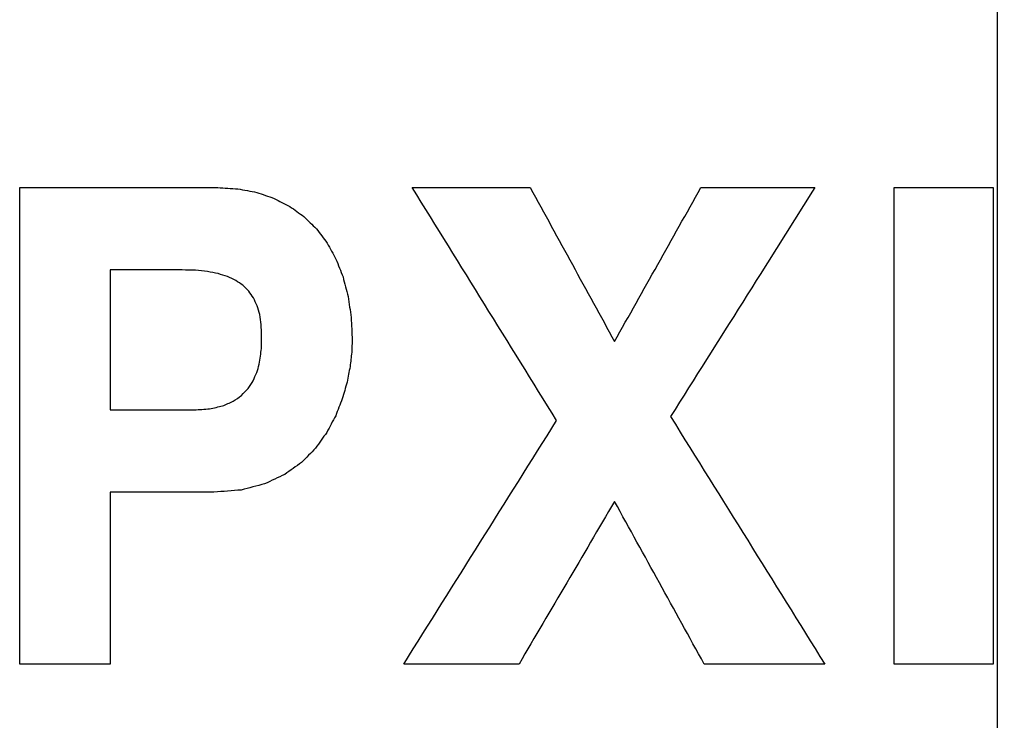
# Model space of a CAD drawing. Header units: inches. Extents: x 0.2 to 16.8, y 0.1 to 10.8.
# Tile 25 of 46: x 3.957 to 4.0816, y 7.2071 to 7.2957. Entities that reach past the tile are written whole.
import ezdxf

# ---------------------------------------------------------------- set-up
doc = ezdxf.new("R2010")
doc.units = ezdxf.units.IN
doc.header["$LTSCALE"] = 0.935
doc.header["$MEASUREMENT"] = 0
doc.layers.get('0').update_dxf_attribs({"linetype": 'CONTINUOUS'})
doc.layers.add('DATUMCURVES', color=7, linetype='CONTINUOUS')
doc.layers.add('DIMENSIONS', color=7, linetype='CONTINUOUS')
doc.styles.get("Standard").update_dxf_attribs({"font": 'txt', "width": 0.8})
doc.dimstyles.new('DIMSTYLE_2', dxfattribs={"dimtxt": 0.125, "dimasz": 0.18, "dimexe": 0.18, "dimexo": 0.0625, "dimgap": 0.09, "dimtad": 0, "dimtih": 1, "dimtoh": 1, "dimdec": 3, "dimzin": 4, "dimdsep": 46, "dimtxsty": 'STANDARD', "dimblk": '_FILLED', "dimblk1": '_FILLED', "dimblk2": '_FILLED', "dimcen": 0.09, "dimadec": 0, "dimazin": 0, "dimtp": 0.001, "dimtm": 0.001, "dimtfac": 1, "dimtdec": 3, "dimtofl": 0, "dimtmove": 0, "dimatfit": 3, "dimldrblk": '_FILLED', "dimfxl": 1, "dimtolj": 1, "dimtzin": 4, "dimarcsym": 0})

# ---------------------------------------------------------------- blocks, each defined once
blk = doc.blocks.new('*D12')
at = {"layer": 'DIMENSIONS', "color": 2, "linetype": 'CONTINUOUS'}
for p, q in [((4.15807, 8.1638), (4.15807, 8.45783)), ((4.08072, 8.11379), (4.15807, 8.1638)), ((4.08072, 6.84791), (4.08072, 8.11379))]:
    blk.add_line(p, q, dxfattribs=at)
at = {"layer": 'DIMENSIONS', "color": 2, "linetype": 'CONTINUOUS', "width": 0.8}
for s, p in [(']', (4.22057, 9.84533)), ('2.81', (4.22057, 9.44533)), ('[', (4.22057, 9.34533)), ('.111', (4.22057, 8.82033)), ('2X ', (4.22057, 8.52033))]:
    blk.add_text(s, height=0.125, rotation=90, dxfattribs=at).set_placement(p)
blk = doc.blocks.new('_FILLED')
at = {"color": 0, "linetype": 'BYBLOCK'}
blk.add_solid([(0, 0), (-1, 0.17361), (-1, -0.17361)], dxfattribs=at)

msp = doc.modelspace()

# ---------------------------------------------------------------- linework, layer by layer
at = {"layer": 'DATUMCURVES', "color": 40, "linetype": 'CONTINUOUS'}
for points in [[(3.95705, 7.2142, -0.2495), (3.95705, 7.23428, -0.2495), (3.95705, 7.25437, -0.2495), (3.95705, 7.27445, -0.2495)], [(3.95705, 7.27445, -0.2495), (3.96539, 7.27445, -0.2495), (3.97374, 7.27445, -0.2495), (3.98209, 7.27445, -0.2495)], [(3.98209, 7.27445, -0.2495), (3.98294, 7.2744, -0.2495), (3.98379, 7.27435, -0.2495), (3.98465, 7.2743, -0.2495)], [(3.98465, 7.2743, -0.2495), (3.98544, 7.27415, -0.2495), (3.98624, 7.274, -0.2495), (3.98703, 7.27385, -0.2495)], [(3.98703, 7.27385, -0.2495), (3.98776, 7.2736, -0.2495), (3.98849, 7.27335, -0.2495), (3.98922, 7.2731, -0.2495)], [(4.02495, 7.245, -0.2495), (4.01887, 7.25482, -0.2495), (4.01279, 7.26463, -0.2495), (4.0067, 7.27445, -0.2495)], [(4.0067, 7.27445, -0.2495), (4.01167, 7.27445, -0.2495), (4.01665, 7.27445, -0.2495), (4.02162, 7.27445, -0.2495)], [(4.02162, 7.27445, -0.2495), (4.02517, 7.26796, -0.2495), (4.02873, 7.26148, -0.2495), (4.03228, 7.25499, -0.2495)], [(4.03228, 7.25499, -0.2495), (4.03592, 7.26148, -0.2495), (4.03956, 7.26796, -0.2495), (4.0432, 7.27445, -0.2495)], [(4.05761, 7.27445, -0.2495), (4.05153, 7.2648, -0.2495), (4.04545, 7.25515, -0.2495), (4.03936, 7.2455, -0.2495)], [(4.0432, 7.27445, -0.2495), (4.04801, 7.27445, -0.2495), (4.05281, 7.27445, -0.2495), (4.05761, 7.27445, -0.2495)], [(4.06766, 7.2142, -0.2495), (4.06766, 7.23428, -0.2495), (4.06766, 7.25437, -0.2495), (4.06766, 7.27445, -0.2495)], [(4.06766, 7.27445, -0.2495), (4.07182, 7.27445, -0.2495), (4.07599, 7.27445, -0.2495), (4.08016, 7.27445, -0.2495)], [(4.08016, 7.27445, -0.2495), (4.08016, 7.25437, -0.2495), (4.08016, 7.23428, -0.2495), (4.08016, 7.2142, -0.2495)], [(3.98922, 7.2731, -0.2495), (3.98988, 7.27276, -0.2495), (3.99055, 7.27242, -0.2495), (3.99121, 7.27208, -0.2495)], [(3.99121, 7.27208, -0.2495), (3.99181, 7.27165, -0.2495), (3.9924, 7.27122, -0.2495), (3.993, 7.27079, -0.2495)], [(3.993, 7.27079, -0.2495), (3.99352, 7.27027, -0.2495), (3.99405, 7.26976, -0.2495), (3.99457, 7.26924, -0.2495)], [(3.99457, 7.26924, -0.2495), (3.99502, 7.26864, -0.2495), (3.99548, 7.26805, -0.2495), (3.99593, 7.26745, -0.2495)], [(3.99593, 7.26745, -0.2495), (3.9963, 7.26677, -0.2495), (3.99668, 7.2661, -0.2495), (3.99705, 7.26542, -0.2495)], [(3.99705, 7.26542, -0.2495), (3.99735, 7.26467, -0.2495), (3.99764, 7.26391, -0.2495), (3.99794, 7.26316, -0.2495)], [(3.97758, 7.26405, -0.2495), (3.97455, 7.26405, -0.2495), (3.97152, 7.26405, -0.2495), (3.96849, 7.26405, -0.2495)], [(3.96849, 7.26405, -0.2495), (3.96849, 7.25815, -0.2495), (3.96849, 7.25224, -0.2495), (3.96849, 7.24634, -0.2495)], [(3.97927, 7.264, -0.2495), (3.9787, 7.26402, -0.2495), (3.97814, 7.26403, -0.2495), (3.97758, 7.26405, -0.2495)], [(3.98079, 7.26384, -0.2495), (3.98028, 7.26389, -0.2495), (3.97977, 7.26395, -0.2495), (3.97927, 7.264, -0.2495)], [(3.98215, 7.26358, -0.2495), (3.98169, 7.26367, -0.2495), (3.98124, 7.26375, -0.2495), (3.98079, 7.26384, -0.2495)], [(3.98334, 7.2632, -0.2495), (3.98294, 7.26333, -0.2495), (3.98255, 7.26345, -0.2495), (3.98215, 7.26358, -0.2495)], [(3.98439, 7.26271, -0.2495), (3.98404, 7.26287, -0.2495), (3.98369, 7.26304, -0.2495), (3.98334, 7.2632, -0.2495)], [(3.98528, 7.2621, -0.2495), (3.98498, 7.2623, -0.2495), (3.98468, 7.26251, -0.2495), (3.98439, 7.26271, -0.2495)], [(3.99794, 7.26316, -0.2495), (3.99815, 7.26234, -0.2495), (3.99837, 7.26151, -0.2495), (3.99858, 7.26069, -0.2495)], [(3.98602, 7.26137, -0.2495), (3.98577, 7.26161, -0.2495), (3.98552, 7.26186, -0.2495), (3.98528, 7.2621, -0.2495)], [(3.98662, 7.26051, -0.2495), (3.98642, 7.2608, -0.2495), (3.98622, 7.26108, -0.2495), (3.98602, 7.26137, -0.2495)], [(3.98708, 7.25952, -0.2495), (3.98692, 7.25985, -0.2495), (3.98677, 7.26018, -0.2495), (3.98662, 7.26051, -0.2495)], [(3.99858, 7.26069, -0.2495), (3.99871, 7.2598, -0.2495), (3.99884, 7.25891, -0.2495), (3.99897, 7.25802, -0.2495)], [(3.9874, 7.2584, -0.2495), (3.98729, 7.25877, -0.2495), (3.98718, 7.25915, -0.2495), (3.98708, 7.25952, -0.2495)], [(3.98759, 7.25714, -0.2495), (3.98753, 7.25756, -0.2495), (3.98746, 7.25798, -0.2495), (3.9874, 7.2584, -0.2495)], [(3.99897, 7.25802, -0.2495), (3.99902, 7.25706, -0.2495), (3.99906, 7.25611, -0.2495), (3.99911, 7.25515, -0.2495)], [(3.98765, 7.25574, -0.2495), (3.98763, 7.25621, -0.2495), (3.98761, 7.25667, -0.2495), (3.98759, 7.25714, -0.2495)], [(3.98765, 7.25499, -0.2495), (3.98765, 7.25524, -0.2495), (3.98765, 7.25549, -0.2495), (3.98765, 7.25574, -0.2495)], [(3.99911, 7.25515, -0.2495), (3.99909, 7.25464, -0.2495), (3.99906, 7.25414, -0.2495), (3.99904, 7.25363, -0.2495)], [(3.98752, 7.25314, -0.2495), (3.98755, 7.25346, -0.2495), (3.98758, 7.25379, -0.2495), (3.98761, 7.25411, -0.2495)], [(3.98761, 7.25411, -0.2495), (3.98762, 7.2544, -0.2495), (3.98764, 7.2547, -0.2495), (3.98765, 7.25499, -0.2495)], [(3.98734, 7.25211, -0.2495), (3.9874, 7.25245, -0.2495), (3.98746, 7.2528, -0.2495), (3.98752, 7.25314, -0.2495)], [(3.99904, 7.25363, -0.2495), (3.99897, 7.25303, -0.2495), (3.9989, 7.25244, -0.2495), (3.99883, 7.25184, -0.2495)], [(3.98703, 7.25107, -0.2495), (3.98714, 7.25142, -0.2495), (3.98724, 7.25176, -0.2495), (3.98734, 7.25211, -0.2495)], [(3.99883, 7.25184, -0.2495), (3.99871, 7.25118, -0.2495), (3.99858, 7.25051, -0.2495), (3.99845, 7.24985, -0.2495)], [(3.98658, 7.25004, -0.2495), (3.98673, 7.25038, -0.2495), (3.98688, 7.25073, -0.2495), (3.98703, 7.25107, -0.2495)], [(3.98512, 7.24818, -0.2495), (3.9854, 7.24847, -0.2495), (3.98568, 7.24877, -0.2495), (3.98596, 7.24906, -0.2495)], [(3.98596, 7.24906, -0.2495), (3.98617, 7.24939, -0.2495), (3.98638, 7.24971, -0.2495), (3.98658, 7.25004, -0.2495)], [(3.99845, 7.24985, -0.2495), (3.99825, 7.24915, -0.2495), (3.99805, 7.24845, -0.2495), (3.99785, 7.24775, -0.2495)], [(3.98405, 7.24743, -0.2495), (3.98441, 7.24768, -0.2495), (3.98476, 7.24793, -0.2495), (3.98512, 7.24818, -0.2495)], [(3.99785, 7.24775, -0.2495), (3.99757, 7.24704, -0.2495), (3.99729, 7.24632, -0.2495), (3.99701, 7.24561, -0.2495)], [(3.97911, 7.24634, -0.2495), (3.97976, 7.24639, -0.2495), (3.98042, 7.24643, -0.2495), (3.98107, 7.24648, -0.2495)], [(3.98107, 7.24648, -0.2495), (3.98162, 7.2466, -0.2495), (3.98216, 7.24673, -0.2495), (3.98271, 7.24685, -0.2495)], [(3.98271, 7.24685, -0.2495), (3.98315, 7.24704, -0.2495), (3.9836, 7.24724, -0.2495), (3.98405, 7.24743, -0.2495)], [(3.96849, 7.24634, -0.2495), (3.97203, 7.24634, -0.2495), (3.97557, 7.24634, -0.2495), (3.97911, 7.24634, -0.2495)], [(3.99701, 7.24561, -0.2495), (3.99663, 7.24491, -0.2495), (3.99626, 7.2442, -0.2495), (3.99589, 7.2435, -0.2495)], [(4.03936, 7.2455, -0.2495), (4.04587, 7.23507, -0.2495), (4.05237, 7.22463, -0.2495), (4.05887, 7.2142, -0.2495)], [(4.00562, 7.2142, -0.2495), (4.01206, 7.22447, -0.2495), (4.01851, 7.23473, -0.2495), (4.02495, 7.245, -0.2495)], [(3.99589, 7.2435, -0.2495), (3.99541, 7.24284, -0.2495), (3.99494, 7.24217, -0.2495), (3.99447, 7.24151, -0.2495)], [(3.99447, 7.24151, -0.2495), (3.99388, 7.24091, -0.2495), (3.99329, 7.24031, -0.2495), (3.9927, 7.23971, -0.2495)], [(3.9927, 7.23971, -0.2495), (3.99199, 7.2392, -0.2495), (3.99128, 7.23869, -0.2495), (3.99057, 7.23818, -0.2495)], [(3.99057, 7.23818, -0.2495), (3.98972, 7.23778, -0.2495), (3.98888, 7.23739, -0.2495), (3.98803, 7.23699, -0.2495)], [(3.98803, 7.23699, -0.2495), (3.98704, 7.23673, -0.2495), (3.98605, 7.23647, -0.2495), (3.98506, 7.23621, -0.2495)], [(3.98162, 7.23594, -0.2495), (3.97725, 7.23594, -0.2495), (3.97287, 7.23594, -0.2495), (3.96849, 7.23594, -0.2495)], [(3.96849, 7.23594, -0.2495), (3.96849, 7.22869, -0.2495), (3.96849, 7.22145, -0.2495), (3.96849, 7.2142, -0.2495)], [(3.98506, 7.23621, -0.2495), (3.98392, 7.23612, -0.2495), (3.98277, 7.23603, -0.2495), (3.98162, 7.23594, -0.2495)], [(4.03228, 7.23477, -0.2495), (4.02825, 7.22791, -0.2495), (4.02423, 7.22106, -0.2495), (4.0202, 7.2142, -0.2495)], [(4.04362, 7.2142, -0.2495), (4.03984, 7.22106, -0.2495), (4.03606, 7.22791, -0.2495), (4.03228, 7.23477, -0.2495)], [(3.96849, 7.2142, -0.2495), (3.96468, 7.2142, -0.2495), (3.96086, 7.2142, -0.2495), (3.95705, 7.2142, -0.2495)], [(4.0202, 7.2142, -0.2495), (4.01534, 7.2142, -0.2495), (4.01048, 7.2142, -0.2495), (4.00562, 7.2142, -0.2495)], [(4.05887, 7.2142, -0.2495), (4.05378, 7.2142, -0.2495), (4.0487, 7.2142, -0.2495), (4.04362, 7.2142, -0.2495)], [(4.08016, 7.2142, -0.2495), (4.07599, 7.2142, -0.2495), (4.07182, 7.2142, -0.2495), (4.06766, 7.2142, -0.2495)]]:
    msp.add_open_spline(points, degree=3, dxfattribs=at)

# ---------------------------------------------------------------- dimensions: what is measured, and where the dimension line sits
at = {"layer": 'DIMENSIONS', "color": 2, "linetype": 'CONTINUOUS'}
dim = msp.add_ordinate_dim(feature_location=(4.08072, 6.84791), offset=(0.07735, 1.60992), dtype=0, origin=(3.96994, 7.89183), text='2X <>', dimstyle='DIMSTYLE_2', dxfattribs=at)
dim.commit()
dim.dimension.update_dxf_attribs({"geometry": '*D12', "text_midpoint": (4.15807, 9.23283)})

doc.saveas('drawing.dxf')
